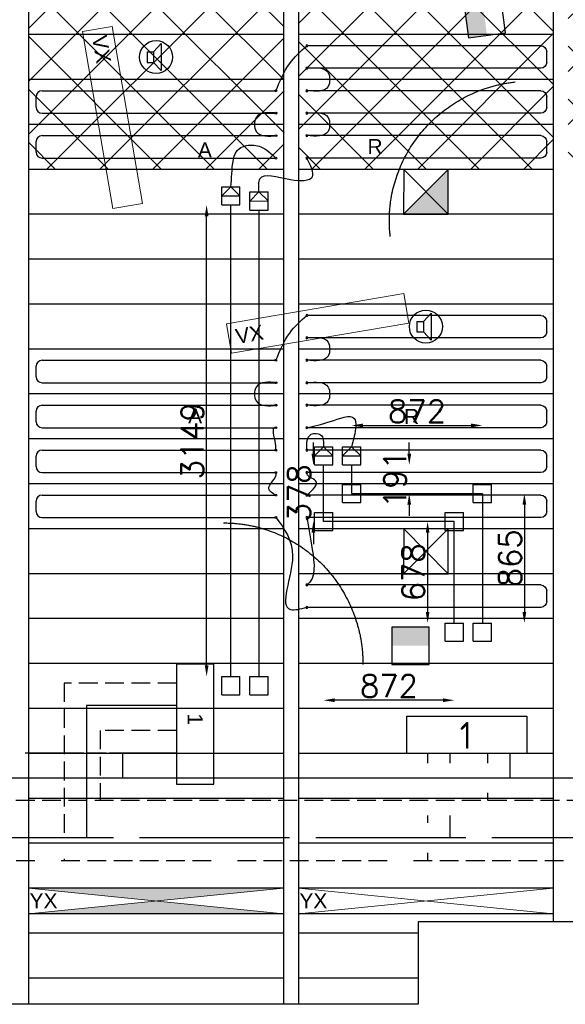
# Model space of a CAD drawing. Extents: x 7383 to 741080, y -570072 to -203000.
# Tile 39 of 45: x 562285 to 565924, y -250955 to -244381. Entities that reach past the tile are written whole.
import ezdxf

# ---------------------------------------------------------------- set-up
doc = ezdxf.new("R2010")
doc.units = 0
doc.header["$LTSCALE"] = 25
for name, pattern in [('2322105', [47, 40, -7]), ('2322106', [47, 5, -2, 5, -2, 5, -2, 5, -2, 5, -2, 5, -7]), ('2322107', [2000, 1000, 1000]), ('2322108', [7, 5, -2])]:
    doc.linetypes.add(name, pattern=pattern)
doc.layers.get('0').update_dxf_attribs({"linetype": 'CONTINUOUS'})
doc.layers.get('DEFPOINTS').update_dxf_attribs({"linetype": 'CONTINUOUS'})
for name, color, linetype in [('60', 7, 'CONTINUOUS'), ('KP-bandraster', 5, 'CONTINUOUS'), ('KP-koppelingen', 6, 'CONTINUOUS'), ('KP-Leiding-aansluiting-nieuw', 3, 'CONTINUOUS'), ('KP-leidingen(aanvoer)', 5, 'CONTINUOUS'), ('KP-leidingen(retour)', 1, 'CONTINUOUS'), ('KP-Lucht aanvoer', 6, 'CONTINUOUS'), ('KP-maatvoering', 7, 'CONTINUOUS'), ('KP-Melders', 3, 'CONTINUOUS'), ('KP-Onderlegger CV  GKW', 3, 'CONTINUOUS'), ('KP-Oppervlak', 3, 'CONTINUOUS'), ('KP-panelen', 1, 'CONTINUOUS'), ('KP-registers', 4, 'CONTINUOUS'), ('KP-slangen', 7, 'CONTINUOUS'), ('KP-tekst', 7, 'CONTINUOUS'), ('SYM-W', 7, 'CONTINUOUS'), ('Thermostaat', 160, 'CONTINUOUS'), ('WL5501--', 130, 'CONTINUOUS'), ('WL5502--', 130, 'CONTINUOUS'), ('WL561---_AANVOER', 10, 'CONTINUOUS'), ('WL561---_RETOUR', 10, 'CONTINUOUS')]:
    doc.layers.add(name, color=color, linetype=linetype)
doc.layers.add('KP-Aluminium', color=8, linetype='CONTINUOUS', lineweight=18)
doc.layers.add('KP-Verlichting', color=2, linetype='CONTINUOUS', lineweight=18)
doc.styles.add('arial', font='ARIAL.TTF')
doc.styles.add('BURO-018', font='ISO96.shx', dxfattribs={"height": 90})
doc.styles.add('ISO', font='ISO.SHX')
doc.styles.add('VERWOL-1', font='ROMANS.SHX')
doc.dimstyles.new('MARTIN', dxfattribs={"dimscale": 0, "dimtxt": 50, "dimasz": 75, "dimexe": 4, "dimexo": 4, "dimgap": 20, "dimtad": 1, "dimdec": 0, "dimrnd": 0.01, "dimzin": 1, "dimdsep": 46, "dimtxsty": 'VERWOL-1', "dimcen": -25, "dimdle": 1, "dimclrd": 7, "dimclre": 2, "dimclrt": 7, "dimadec": 0, "dimazin": 0, "dimtfac": 1, "dimtdec": 0, "dimtix": 1, "dimtofl": 0, "dimtmove": 0, "dimatfit": 3, "dimldrblk": 'OBLIQUE', "dimfxl": 0, "dimtvp": 33.333333, "dimtolj": 1, "dimtzin": 1, "dimarcsym": 0})

# ---------------------------------------------------------------- blocks, each defined once
blk = doc.blocks.new('SW30485012')
at = {"color": 0, "linetype": 'Continuous'}
for p, q in [((-2.5, 2.5), (-2.5, -2.5)), ((2.5, 2.5), (-2.5, 2.5)), ((2.5, -2.5), (2.5, 2.5)), ((-2.5, -2.5), (2.5, -2.5))]:
    blk.add_line(p, q, dxfattribs=at)
blk.add_solid([(-2.5, 0), (2.5, 0), (-2.5, -2.5), (2.5, -2.5)], dxfattribs=at)
at = {"color": 0, "linetype": 'Continuous', "style": 'BURO-018', "flags": 1}
blk.add_attdef('W_ID', (0, 0), '', height=1.8, dxfattribs=at)
blk = doc.blocks.new('A$C2E2C4AEC')
at = {"layer": 'SYM-W', "color": 2, "linetype": 'Continuous'}
blk.add_lwpolyline([(42972.8, -5400), (42172.8, -5400), (42172.8, -5150), (42972.8, -5150)], close=True, dxfattribs=at)
at = {"layer": 'WL5501--', "linetype": '2322105'}
for p, q in [((42462.3, -5464), (42462.3, -5400)), ((42462.3, -5964), (42462.3, -5814)), ((48440.8, -5964), (37043.7, -5964))]:
    blk.add_line(p, q, dxfattribs=at)
at = {"layer": 'WL5502--', "linetype": '2322106'}
for p, q in [((42312.3, -5464), (42312.3, -5400)), ((42312.3, -5864), (42312.3, -5814)), ((37517.6, -6114), (48440.8, -6114)), ((42312.3, -6114), (42312.3, -6064))]:
    blk.add_line(p, q, dxfattribs=at)
at = {"layer": 'WL561---_AANVOER', "linetype": '2322107'}
for p, q in [((42862.3, -5564), (42862.3, -5400)), ((48440.8, -5564), (29236.9, -5564))]:
    blk.add_line(p, q, dxfattribs=at)
at = {"layer": 'WL561---_RETOUR', "linetype": '2322108'}
for p, q in [((42712.3, -5400), (42712.3, -5464)), ((48440.8, -5714), (29236.9, -5714)), ((42712.3, -5664), (42712.3, -5714))]:
    blk.add_line(p, q, dxfattribs=at)
at = {"layer": 'Thermostaat'}
for p, xscale, yscale, zscale, rotation in [((42691.2, -482.4), 49.99999999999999, 49.99999999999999, 49.99999999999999, 277.7023199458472), ((42197.8, -4681), 50, 50, 50, 180)]:
    blk.add_blockref('SW30485012', p, dxfattribs=dict(at, xscale=xscale, yscale=yscale, zscale=zscale, rotation=rotation))
at = {"layer": '60', "color": 1, "linetype": 'Continuous', "style": 'ISO'}
blk.add_text('1', height=180, dxfattribs=at).set_placement((42526.5, -5369.7))
blk = doc.blocks.new('A$C57406FDA')
at = {"layer": 'KP-Verlichting', "linetype": 'Continuous'}
for p, q in [((86.1, 1841.1), (-111, 1807.4)), ((86.1, 1841.1), (288.3, 658.3)), ((-111, 1807.4), (91.2, 624.5)), ((288.3, 658.3), (91.2, 624.5)), ((849.1, -144.7), (2032, 57.6)), ((2032, 57.6), (2065.7, -139.6)), ((849.1, -144.7), (882.8, -341.8)), ((882.8, -341.8), (2065.7, -139.6))]:
    blk.add_line(p, q, dxfattribs=at)
blk.add_circle((-1937.8, -696.5), 491.8, dxfattribs=at)
at = {"layer": 'KP-Verlichting', "linetype": 'Continuous', "char_height": 100, "attachment_point": 5, "style": 'arial'}
for insert, rotation in [((15.9, 1688.5), 279.70226), ((1001.8, -214.9), 9.70226)]:
    blk.add_mtext('\\A1;VX', dxfattribs=dict(at, insert=insert, rotation=rotation))
at = {"layer": 'KP-Verlichting', "linetype": 'Continuous', "insert": (-1591.1, -215.2), "char_height": 75, "attachment_point": 5, "style": 'arial'}
blk.add_mtext('\\A1;WX', dxfattribs=at)
blk = doc.blocks.new('Register A')
at = {"layer": 'KP-registers', "linetype": 'Continuous'}
for p, q in [((90, 225), (1644, 225)), ((50, 115), (50, 185)), ((90, 75), (1644, 75))]:
    blk.add_line(p, q, dxfattribs=at)
for centre in [(1650, 225), (1650, 75)]:
    blk.add_circle(centre, 6, dxfattribs=at)
for centre, start, end in [((90, 185), 90, 180), ((90, 115), 180, 270)]:
    blk.add_arc(centre, 40, start, end, dxfattribs=at)
blk = doc.blocks.new('*D1731')
at = {"layer": 'DEFPOINTS', "color": 0, "linetype": 'Continuous', "transparency": 16777216}
for p in [(565371.2, -247544.4), (565371.2, -248409.7), (565651.2, -248409.7)]:
    blk.add_point(p, dxfattribs=at)
at = {"layer": 'KP-maatvoering', "color": 7, "linetype": 'Continuous', "lineweight": -2, "transparency": 16777216}
blk.add_line((565651.2, -247619.4), (565651.2, -248334.7), dxfattribs=at)
at = {"layer": 'KP-maatvoering', "color": 7, "linetype": 'Continuous', "transparency": 16777216}
for points in [[(565638.7, -247619.4), (565663.7, -247619.4), (565651.2, -247544.4)], [(565638.7, -248334.7), (565663.7, -248334.7), (565651.2, -248409.7)]]:
    blk.add_solid(points, dxfattribs=at)
at = {"layer": 'KP-maatvoering', "color": 7, "linetype": 'Continuous', "transparency": 16777216, "insert": (565556.2, -247977), "char_height": 150, "attachment_point": 5, "rotation": 90, "style": 'VERWOL-1'}
blk.add_mtext('\\A1;865', dxfattribs=at)
blk = doc.blocks.new('_OBLIQUE')
at = {"color": 0, "linetype": 'ByBlock'}
blk.add_line((-0.5, -0.5), (0.5, 0.5), dxfattribs=at)
blk = doc.blocks.new('*D1732')
at = {"layer": 'DEFPOINTS', "color": 0, "linetype": 'Continuous', "transparency": 16777216}
for p in [(565184, -247731.6), (565005.9, -248409.7), (565184, -248409.7)]:
    blk.add_point(p, dxfattribs=at)
at = {"layer": 'KP-maatvoering', "color": 7, "linetype": 'Continuous', "lineweight": -2, "transparency": 16777216}
blk.add_line((565005.9, -247806.6), (565005.9, -248334.7), dxfattribs=at)
at = {"layer": 'KP-maatvoering', "color": 7, "linetype": 'Continuous', "transparency": 16777216}
for points in [[(564993.4, -247806.6), (565018.4, -247806.6), (565005.9, -247731.6)], [(564993.4, -248334.7), (565018.4, -248334.7), (565005.9, -248409.7)]]:
    blk.add_solid(points, dxfattribs=at)
at = {"layer": 'KP-maatvoering', "color": 7, "linetype": 'Continuous', "transparency": 16777216, "insert": (564910.9, -248070.6), "char_height": 150, "attachment_point": 5, "rotation": 90, "style": 'VERWOL-1'}
blk.add_mtext('\\A1;678', dxfattribs=at)
blk = doc.blocks.new('*D1733')
at = {"layer": 'DEFPOINTS', "color": 0, "linetype": 'Continuous', "transparency": 16777216}
for p in [(565371.2, -247090.1), (564499, -247544.4), (565371.2, -247544.4)]:
    blk.add_point(p, dxfattribs=at)
at = {"layer": 'KP-maatvoering', "color": 7, "linetype": 'Continuous', "lineweight": -2, "transparency": 16777216}
blk.add_line((564574, -247090.1), (565296.2, -247090.1), dxfattribs=at)
at = {"layer": 'KP-maatvoering', "color": 7, "linetype": 'Continuous', "transparency": 16777216}
for points in [[(564574, -247077.6), (564574, -247102.6), (564499, -247090.1)], [(565296.2, -247077.6), (565296.2, -247102.6), (565371.2, -247090.1)]]:
    blk.add_solid(points, dxfattribs=at)
at = {"layer": 'KP-maatvoering', "color": 7, "linetype": 'Continuous', "transparency": 16777216, "insert": (564935.1, -246995.1), "char_height": 150, "attachment_point": 5, "style": 'VERWOL-1'}
blk.add_mtext('\\A1;872', dxfattribs=at)
blk = doc.blocks.new('*D1734')
at = {"layer": 'DEFPOINTS', "color": 0, "linetype": 'Continuous', "transparency": 16777216}
for p in [(564311.8, -247731.6), (565184, -247731.6), (564311.8, -248924.8)]:
    blk.add_point(p, dxfattribs=at)
at = {"layer": 'KP-maatvoering', "color": 7, "linetype": 'Continuous', "lineweight": -2, "transparency": 16777216}
blk.add_line((565109, -248924.8), (564386.8, -248924.8), dxfattribs=at)
at = {"layer": 'KP-maatvoering', "color": 7, "linetype": 'Continuous', "transparency": 16777216}
for points in [[(564386.8, -248912.3), (564386.8, -248937.3), (564311.8, -248924.8)], [(565109, -248912.3), (565109, -248937.3), (565184, -248924.8)]]:
    blk.add_solid(points, dxfattribs=at)
at = {"layer": 'KP-maatvoering', "color": 7, "linetype": 'Continuous', "transparency": 16777216, "insert": (564747.9, -248829.8), "char_height": 150, "attachment_point": 5, "style": 'VERWOL-1'}
blk.add_mtext('\\A1;872', dxfattribs=at)
blk = doc.blocks.new('*D1735')
at = {"layer": 'DEFPOINTS', "color": 0, "linetype": 'Continuous', "transparency": 16777216}
for p in [(564499, -247353.7), (564883.5, -247353.7), (564499, -247544.4)]:
    blk.add_point(p, dxfattribs=at)
at = {"layer": 'KP-maatvoering', "color": 7, "linetype": 'Continuous', "lineweight": -2, "transparency": 16777216}
for p, q in [((564883.5, -247278.7), (564883.5, -247203.7)), ((564883.5, -247619.4), (564883.5, -247694.4))]:
    blk.add_line(p, q, dxfattribs=at)
at = {"layer": 'KP-maatvoering', "color": 7, "linetype": 'Continuous', "transparency": 16777216}
for points in [[(564871, -247278.7), (564896, -247278.7), (564883.5, -247353.7)], [(564871, -247619.4), (564896, -247619.4), (564883.5, -247544.4)]]:
    blk.add_solid(points, dxfattribs=at)
at = {"layer": 'KP-maatvoering', "color": 7, "linetype": 'Continuous', "transparency": 16777216, "insert": (564788.5, -247449), "char_height": 150, "attachment_point": 5, "rotation": 90, "style": 'VERWOL-1'}
blk.add_mtext('\\A1;191', dxfattribs=at)
blk = doc.blocks.new('*D1736')
at = {"layer": 'DEFPOINTS', "color": 0, "linetype": 'Continuous', "transparency": 16777216}
for p in [(564311.8, -247353.7), (564243.8, -247731.6), (564311.8, -247731.6)]:
    blk.add_point(p, dxfattribs=at)
at = {"layer": 'KP-maatvoering', "color": 7, "linetype": 'Continuous', "lineweight": -2, "transparency": 16777216}
for p, q in [((564243.8, -247278.7), (564243.8, -247203.7)), ((564243.8, -247806.6), (564243.8, -247881.6))]:
    blk.add_line(p, q, dxfattribs=at)
at = {"layer": 'KP-maatvoering', "color": 7, "linetype": 'Continuous', "transparency": 16777216}
for points in [[(564231.3, -247278.7), (564256.3, -247278.7), (564243.8, -247353.7)], [(564231.3, -247806.6), (564256.3, -247806.6), (564243.8, -247731.6)]]:
    blk.add_solid(points, dxfattribs=at)
at = {"layer": 'KP-maatvoering', "color": 7, "linetype": 'Continuous', "transparency": 16777216, "insert": (564148.8, -247542.6), "char_height": 150, "attachment_point": 5, "rotation": 90, "style": 'VERWOL-1'}
blk.add_mtext('\\A1;378', dxfattribs=at)
blk = doc.blocks.new('*D1737')
at = {"layer": 'DEFPOINTS', "color": 0, "linetype": 'Continuous', "transparency": 16777216}
for p in [(563531.8, -245617.7), (563693.6, -245617.7), (563693.6, -248766.4)]:
    blk.add_point(p, dxfattribs=at)
at = {"layer": 'KP-maatvoering', "color": 7, "linetype": 'Continuous', "lineweight": -2, "transparency": 16777216}
blk.add_line((563531.8, -248691.4), (563531.8, -245692.7), dxfattribs=at)
at = {"layer": 'KP-maatvoering', "color": 7, "linetype": 'Continuous', "transparency": 16777216}
for points in [[(563519.3, -245692.7), (563544.3, -245692.7), (563531.8, -245617.7)], [(563519.3, -248691.4), (563544.3, -248691.4), (563531.8, -248766.4)]]:
    blk.add_solid(points, dxfattribs=at)
at = {"layer": 'KP-maatvoering', "color": 7, "linetype": 'Continuous', "transparency": 16777216, "insert": (563436.8, -247192.1), "char_height": 150, "attachment_point": 5, "rotation": 90, "style": 'VERWOL-1'}
blk.add_mtext('\\A1;3149', dxfattribs=at)

msp = doc.modelspace()

# ---------------------------------------------------------------- hatches: boundary and pattern name
at = {"layer": 'KP-Aluminium', "linetype": 'Continuous'}
h = msp.add_hatch(dxfattribs=at)
h.set_pattern_fill('ANSI37', color=256, scale=2000)
h.set_pattern_definition([(45, (55675.23, 12214.05), (-176.7767, 176.7767), []), (135, (55675.23, 12214.05), (-176.7767, -176.7767), [])])
h.paths.add_polyline_path([(564048, -245080), (562348, -245080), (562348, -245380), (564048, -245380)])
h.paths.add_polyline_path([(564048, -244780), (562348, -244780), (562348, -245080), (564048, -245080)])
h.paths.add_polyline_path([(564048, -244480), (562348, -244480), (562348, -244780), (564048, -244780)])
h.paths.add_polyline_path([(564048, -244180), (562348, -244180), (562348, -244480), (564048, -244480)])
h.paths.add_polyline_path([(564048, -243955), (562348, -243955), (562348, -244180), (564048, -244180)])
h = msp.add_hatch(dxfattribs=at)
h.set_pattern_fill('ANSI37', color=256, scale=2000)
h.set_pattern_definition([(45, (115071.48, 12214.05), (-176.7767, 176.7767), []), (135, (115071.48, 12214.05), (-176.7767, -176.7767), [])])
h.paths.add_polyline_path([(565844.2, -245080), (564144.2, -245080), (564144.2, -245380), (565844.2, -245380)])
h.paths.add_polyline_path([(565844.2, -244780), (564144.2, -244780), (564144.2, -245080), (565844.2, -245080)])
h.paths.add_polyline_path([(565844.2, -244480), (564144.2, -244480), (564144.2, -244780), (565844.2, -244780)])
h.paths.add_polyline_path([(565844.2, -244180), (564144.2, -244180), (564144.2, -244480), (565844.2, -244480)])
h.paths.add_polyline_path([(565682.1, -243955), (564144.2, -243955), (564144.2, -244180), (565844.2, -244180), (565844.2, -244099.4, -0.257171)])
h.paths.add_polyline_path([(567644.2, -245080), (565944.2, -245080), (565944.2, -245380), (567644.2, -245380)])
h.paths.add_polyline_path([(567644.2, -244780), (565944.2, -244780), (565944.2, -245080), (567644.2, -245080)])
h.paths.add_polyline_path([(567644.2, -244480), (565944.2, -244480), (565944.2, -244780), (567644.2, -244780)])
h.paths.add_polyline_path([(567644.2, -244180), (565944.2, -244180), (565944.2, -244480), (567644.2, -244480)])
h.paths.add_polyline_path([(567644.2, -243955), (566106.4, -243955, -0.257171), (565944.2, -244099.4), (565944.2, -244180), (567644.2, -244180)])
at = {"layer": 'KP-Lucht aanvoer', "linetype": 'Continuous'}
h = msp.add_hatch(color=256, dxfattribs=at)
h.dxf.hatch_style = 1
h.paths.add_polyline_path([(565142.3, -245380), (564994.3, -245529.8), (565142.6, -245680)])
h.paths.add_polyline_path([(564994.3, -245529.8), (564846.1, -245680), (565142.6, -245680)])
at = {"layer": 'KP-Verlichting', "linetype": 'Continuous'}
h = msp.add_hatch(color=256, dxfattribs=at)
h.dxf.hatch_style = 1
h.paths.add_polyline_path([(564044.2, -250180), (562344.2, -250180), (563194.2, -250265)])
h.paths.add_polyline_path([(563194.2, -250265), (562344.2, -250350), (564044.2, -250350)])
h.paths.add_polyline_path([(563738.5, -250393.4), (564184.7, -250393.4), (564184.7, -250091.8), (563738.5, -250091.8)], flags=9)
h = msp.add_hatch(color=256, dxfattribs=at)
h.dxf.hatch_style = 1
h.paths.add_polyline_path([(563194.2, -250265), (562344.2, -250350), (564044.2, -250350)])
h.paths.add_polyline_path([(564044.2, -250180), (562344.2, -250180), (563194.2, -250265)])
h.paths.add_polyline_path([(563738.5, -250393.4), (564184.7, -250393.4), (564184.7, -250091.8), (563738.5, -250091.8)], flags=9)
h = msp.add_hatch(color=256, dxfattribs=at)
h.dxf.hatch_style = 1
h.paths.add_polyline_path([(562344.2, -250180), (563194.2, -250265), (564044.2, -250180)])
h.paths.add_polyline_path([(564044.2, -250350), (563194.2, -250265), (562344.2, -250350)])

# ---------------------------------------------------------------- linework, layer by layer
at = {"layer": '', "linetype": 'ByBlock'}
for points in [[(564756.9, -245828.2), (564728.4, -245580.6), (564930.7, -245122.9), (565337.9, -244825.2), (565589.5, -244796.3)], [(564756.9, -245828.2), (564728.4, -245580.6), (564930.7, -245122.9), (565337.9, -244825.2), (565589.5, -244796.3)], [(563644.5, -247741), (563893.7, -247741), (564325.3, -247994.2), (564574.5, -248432.8), (564574.5, -248686)], [(563644.5, -247741), (563893.7, -247741), (564325.3, -247994.2), (564574.5, -248432.8), (564574.5, -248686)]]:
    msp.add_open_spline(points, degree=2, dxfattribs=at)
at = {"layer": 'KP-bandraster', "linetype": 'Continuous'}
for p, q in [((562344.2, -243955), (562344.2, -250955)), ((564044.2, -243955), (564044.2, -250955)), ((564144.2, -243955), (564144.2, -250955)), ((565844.2, -244099.4), (565844.2, -250405))]:
    msp.add_line(p, q, dxfattribs=at)
at = {"layer": 'KP-koppelingen', "linetype": 'Continuous'}
for p, q in [((563632.7, -245496.2), (563754.3, -245496)), ((563632.8, -245617.8), (563632.7, -245496.2)), ((563693.5, -245496.1), (563632.8, -245557)), ((563754.4, -245556.9), (563693.5, -245496.1)), ((563754.4, -245617.7), (563754.3, -245496)), ((563819.9, -245530.6), (563941.5, -245530.5)), ((563820, -245652.3), (563819.9, -245530.6)), ((563880.7, -245530.6), (563820, -245591.4)), ((563941.6, -245591.3), (563880.7, -245530.6)), ((563941.6, -245652.2), (563941.5, -245530.5)), ((563632.8, -245557), (563754.4, -245556.9)), ((563820, -245591.4), (563941.6, -245591.3)), ((563632.8, -245617.8), (563754.4, -245617.7)), ((563820, -245652.3), (563941.6, -245652.2)), ((564250.9, -247232.1), (564372.6, -247232)), ((564251, -247353.8), (564250.9, -247232.1)), ((564311.7, -247232.1), (564251, -247292.9)), ((564372.6, -247292.8), (564311.7, -247232.1)), ((564372.7, -247353.6), (564372.6, -247232)), ((564438.1, -247232.1), (564559.8, -247232)), ((564438.2, -247353.8), (564438.1, -247232.1)), ((564498.9, -247232.1), (564438.2, -247292.9)), ((564559.8, -247292.8), (564498.9, -247232.1)), ((564559.9, -247353.6), (564559.8, -247232)), ((564251, -247292.9), (564372.6, -247292.8)), ((564438.2, -247292.9), (564559.8, -247292.8)), ((564251, -247353.8), (564372.7, -247353.6)), ((564438.2, -247353.8), (564559.9, -247353.6)), ((564438.2, -247605.2), (564438.2, -247483.6)), ((564438.2, -247483.6), (564559.9, -247483.6)), ((564559.9, -247605.2), (564559.9, -247483.6)), ((565310.4, -247605.2), (565310.4, -247483.6)), ((565310.4, -247483.6), (565432, -247483.6)), ((565432, -247605.2), (565432, -247483.6)), ((564438.2, -247605.2), (564559.9, -247605.2)), ((565310.4, -247605.2), (565432, -247605.2)), ((564251, -247792.4), (564251, -247670.8)), ((564251, -247670.8), (564372.7, -247670.8)), ((564372.7, -247792.4), (564372.7, -247670.8)), ((565123.2, -247792.4), (565123.2, -247670.8)), ((565123.2, -247670.8), (565244.8, -247670.8)), ((565244.8, -247792.4), (565244.8, -247670.8)), ((564251, -247792.4), (564372.7, -247792.4)), ((565123.2, -247792.4), (565244.8, -247792.4)), ((565123.1, -248531.3), (565123.2, -248409.7)), ((565123.2, -248409.7), (565244.8, -248409.7)), ((565244.8, -248531.3), (565244.8, -248409.7)), ((565310.3, -248531.3), (565310.4, -248409.7)), ((565310.4, -248409.7), (565432, -248409.7)), ((565432, -248531.3), (565432, -248409.7)), ((565123.1, -248531.3), (565244.8, -248531.3)), ((565310.3, -248531.3), (565432, -248531.3)), ((563632.8, -248888), (563632.8, -248766.4)), ((563632.8, -248766.4), (563754.4, -248766.4)), ((563754.4, -248888.1), (563754.4, -248766.4)), ((563820, -248888), (563820, -248766.4)), ((563820, -248766.4), (563941.6, -248766.4)), ((563941.6, -248888.1), (563941.6, -248766.4)), ((563632.8, -248888), (563754.4, -248888.1)), ((563820, -248888), (563941.6, -248888.1))]:
    msp.add_line(p, q, dxfattribs=at)
at = {"layer": 'KP-Leiding-aansluiting-nieuw', "linetype": 'Continuous'}
for p, q in [((563330.3, -248684.3), (563330.3, -249484.3)), ((563580.3, -248684.3), (563330.3, -248684.3)), ((563580.3, -249484.3), (563580.3, -248684.3)), ((562711.9, -249277.5), (562321.9, -249277.5)), ((562861.9, -249277.5), (562731.9, -249277.5)), ((563330.3, -249277.5), (562881.9, -249277.5)), ((563330.3, -249484.3), (563580.3, -249484.3))]:
    msp.add_line(p, q, dxfattribs=at)
at = {"layer": 'KP-leidingen(aanvoer)', "linetype": 'Continuous'}
for p, q in [((563693.6, -248766.4), (563693.6, -245617.7)), ((564311.8, -247731.6), (564311.8, -247353.7)), ((565184, -247731.6), (564311.8, -247731.6)), ((565184, -248409.7), (565184, -247731.6))]:
    msp.add_line(p, q, dxfattribs=at)
at = {"layer": 'KP-leidingen(retour)', "linetype": 'Continuous'}
for p, q in [((563880.8, -245652.2), (563880.8, -248766.4)), ((564499, -247353.7), (564499, -247544.4)), ((564499, -247544.4), (565371.2, -247544.4)), ((565371.2, -247544.4), (565371.2, -248409.7))]:
    msp.add_line(p, q, dxfattribs=at)
at = {"layer": 'KP-Lucht aanvoer', "linetype": 'Continuous'}
for p, q in [((564846.4, -245380), (564846.1, -245680)), ((564846.1, -245680), (565142.3, -245380)), ((565142.3, -245380), (564846.4, -245380)), ((564846.4, -245380), (565142.6, -245680)), ((565142.6, -245680), (565142.3, -245380)), ((564846.1, -245680), (565074.1, -245680)), ((565074.1, -245680), (565142.6, -245680)), ((564846.4, -247780), (564846.1, -248080)), ((564846.1, -248080), (565142.3, -247780)), ((565142.3, -247780), (564846.4, -247780)), ((564846.4, -247780), (565142.6, -248080)), ((565142.6, -248080), (565142.3, -247780)), ((564846.1, -248080), (565074.1, -248080)), ((565074.1, -248080), (565142.6, -248080))]:
    msp.add_line(p, q, dxfattribs=at)
at = {"layer": 'KP-Melders', "linetype": 'Continuous'}
for p, q in [((563177.4, -244595.6), (563229.4, -244540.2)), ((563229.4, -244540.2), (563229.4, -244720.9)), ((563134.3, -244595.6), (563177.4, -244595.6)), ((563134.3, -244595.6), (563134.3, -244665.6)), ((563177.4, -244595.6), (563177.4, -244665.6)), ((563134.3, -244665.6), (563177.4, -244665.6)), ((563134.3, -244665.6), (563177.4, -244665.6)), ((563177.4, -244665.6), (563229.4, -244720.9)), ((564934.3, -246395.6), (564977.4, -246395.6)), ((564934.3, -246395.6), (564934.3, -246465.6)), ((564977.4, -246395.6), (565029.4, -246340.2)), ((564977.4, -246395.6), (564977.4, -246465.6)), ((565029.4, -246340.2), (565029.4, -246520.9)), ((564934.3, -246465.6), (564977.4, -246465.6)), ((564934.3, -246465.6), (564977.4, -246465.6)), ((564977.4, -246465.6), (565029.4, -246520.9))]:
    msp.add_line(p, q, dxfattribs=at)
for centre in [(563194.2, -244630), (564994.2, -246430)]:
    msp.add_circle(centre, 110, dxfattribs=at)
at = {"layer": 'KP-Oppervlak', "linetype": 'Continuous'}
for p, q in [((572882.1, -250405), (564942.2, -250405)), ((564942.2, -250405), (564942.2, -250480)), ((564942.2, -250480), (564942.2, -250955)), ((564942.2, -250955), (558844.2, -250955))]:
    msp.add_line(p, q, dxfattribs=at)
at = {"layer": 'KP-panelen', "linetype": 'Continuous'}
for p, q in [((564044.2, -244480), (562344.2, -244480)), ((565844.2, -244480), (564144.2, -244480)), ((564044.2, -244780), (562344.2, -244780)), ((565844.2, -244780), (564144.2, -244780)), ((564044.2, -245080), (562344.2, -245080)), ((565844.2, -245080), (564144.2, -245080)), ((564044.2, -245380), (562344.2, -245380)), ((565844.2, -245380), (564144.2, -245380)), ((564044.2, -245680), (562344.2, -245680)), ((565844.2, -245680), (564144.2, -245680)), ((564044.2, -245980), (562344.2, -245980)), ((565844.2, -245980), (564144.2, -245980)), ((564044.2, -246280), (562344.2, -246280)), ((565844.2, -246280), (564144.2, -246280)), ((564044.2, -246580), (562344.2, -246580)), ((565844.2, -246580), (564144.2, -246580)), ((564044.2, -246880), (562344.2, -246880)), ((565844.2, -246880), (564144.2, -246880)), ((564044.2, -247180), (562344.2, -247180)), ((565844.2, -247180), (564144.2, -247180)), ((564044.2, -247480), (562344.2, -247480)), ((565844.2, -247480), (564144.2, -247480)), ((564044.2, -247780), (562344.2, -247780)), ((565844.2, -247780), (564144.2, -247780)), ((564044.2, -248080), (562344.2, -248080)), ((565844.2, -248080), (564144.2, -248080)), ((564044.2, -248380), (562344.2, -248380)), ((565844.2, -248380), (564144.2, -248380)), ((564044.2, -248680), (562344.2, -248680)), ((565844.2, -248680), (564144.2, -248680)), ((564044.2, -248980), (562344.2, -248980)), ((565844.2, -248980), (564144.2, -248980)), ((564044.2, -249280), (562344.2, -249280)), ((565844.2, -249280), (564144.2, -249280)), ((564044.2, -249580), (562344.2, -249580)), ((565844.2, -249580), (564144.2, -249580)), ((564044.2, -249880), (562344.2, -249880)), ((565844.2, -249880), (564144.2, -249880)), ((564044.2, -250180), (562344.2, -250180)), ((564044.2, -250180), (562344.2, -250180)), ((564044.2, -250180), (562344.2, -250180)), ((565844.2, -250180), (564144.2, -250180)), ((565844.2, -250180), (564144.2, -250180)), ((565844.2, -250180), (564144.2, -250180)), ((565844.2, -250180), (564144.2, -250180)), ((564044.2, -250350), (562344.2, -250350)), ((565844.2, -250350), (564144.2, -250350)), ((564044.2, -250480), (562344.2, -250480)), ((564938.4, -250480), (564144.2, -250480)), ((564044.2, -250780), (562344.2, -250780)), ((564938.4, -250780), (564144.2, -250780))]:
    msp.add_line(p, q, dxfattribs=at)
at = {"layer": 'KP-slangen', "linetype": 'Continuous'}
for points in [[(563994.2, -244855), (564085.9, -244673.2), (564200.2, -244555)], [(564200.2, -244705), (564342, -244733.9), (564342, -244826.7), (564200.2, -244855)], [(564004.2, -245005), (563862.5, -245033.9), (563862.5, -245126.7), (564004.2, -245155)], [(564200.2, -245005), (564342, -245033.9), (564342, -245126.7), (564200.2, -245155)], [(563693.5, -245496.1), (563699.6, -245410.5), (563750.8, -245240.7), (563849.7, -245219.2), (563892.8, -245229.9), (563994.2, -245305)], [(563880.7, -245530.6), (563887.6, -245442.4), (564091.3, -245447.7), (564237.5, -245429.4), (564200.2, -245305)], [(563994.2, -246655), (564085.9, -246473.2), (564200.2, -246355)], [(564200.2, -246505), (564342, -246533.9), (564342, -246626.7), (564200.2, -246655)], [(564004.2, -246805), (563862.5, -246833.9), (563862.5, -246926.7), (564004.2, -246955)], [(564200.2, -246805), (564342, -246833.9), (564342, -246926.7), (564200.2, -246955)], [(564200.2, -247105), (564355.9, -247064.1), (564516.4, -247042.8), (564516.4, -247162), (564498.9, -247232.1)], [(563994.2, -247255), (563991.7, -247212.2), (563994.2, -247105), (563996, -247105.6)], [(564200.2, -247255), (564229.6, -247149.2), (564292.5, -247152), (564311.7, -247232.1)], [(563994.2, -247555), (563946.2, -247514), (563994.2, -247405), (563993.1, -247401.7)], [(564200.2, -247555), (564258.2, -247458.9), (564200.2, -247405), (564200.9, -247402.3)], [(563994.2, -247705), (564105.5, -247963.1), (564091.3, -248318.5), (564200.2, -248305)], [(564200.2, -247705), (564236.3, -247919.1), (564200.2, -248155), (564193.6, -248159.3)]]:
    msp.add_spline(points, degree=3, dxfattribs=at)
at = {"layer": 'KP-Verlichting', "linetype": 'Continuous'}
for p, q in [((562344.2, -250350), (564044.2, -250180)), ((562344.2, -250180), (564044.2, -250350)), ((562344.2, -250350), (564044.2, -250180)), ((562344.2, -250180), (564044.2, -250350)), ((562344.2, -250350), (564044.2, -250180)), ((562344.2, -250180), (564044.2, -250350)), ((564044.2, -250180), (564044.2, -250350)), ((564144.2, -250350), (565844.2, -250180)), ((564144.2, -250180), (565844.2, -250350)), ((564144.2, -250350), (565844.2, -250180)), ((564144.2, -250180), (565844.2, -250350)), ((564144.2, -250180), (564144.2, -250350)), ((565844.2, -250180), (565844.2, -250350))]:
    msp.add_line(p, q, dxfattribs=at)
at = {"layer": 'WL5501--', "color": 160, "linetype": '2322105'}
for p, q in [((562730.7, -248959.7), (562730.7, -249844)), ((563330.3, -248959.7), (562730.7, -248959.7))]:
    msp.add_line(p, q, dxfattribs=at)
at = {"layer": 'WL5502--', "color": 160, "linetype": '2322106'}
for p, q in [((562580.7, -248809.7), (562580.7, -249994)), ((563330.3, -248809.7), (562580.7, -248809.7))]:
    msp.add_line(p, q, dxfattribs=at)
at = {"layer": 'WL561---_AANVOER', "color": 30, "linetype": '2322107'}
for p, q in [((562970.9, -249277.5), (562970.9, -249444)), ((563330.3, -249277.5), (562970.9, -249277.5))]:
    msp.add_line(p, q, dxfattribs=at)
at = {"layer": 'WL561---_RETOUR', "color": 30, "linetype": '2322108'}
for p, q in [((562820.9, -249127.5), (562820.9, -249594)), ((563330.3, -249127.5), (562820.9, -249127.5))]:
    msp.add_line(p, q, dxfattribs=at)

# ---------------------------------------------------------------- block references
at = {"layer": 'KP-Lucht aanvoer', "linetype": 'Continuous'}
msp.add_blockref('A$C57406FDA', (562815.7, -246266.5), dxfattribs=at)
at = {"layer": 'KP-Onderlegger CV  GKW', "linetype": 'Continuous'}
msp.add_blockref('A$C2E2C4AEC', (522694.2, -243880), dxfattribs=at)
at = {"layer": 'KP-registers', "linetype": 'Continuous', "xscale": -1}
for p in [(565850.2, -244780), (565850.2, -245080), (565850.2, -245380), (565850.2, -246580), (565850.2, -246880), (565850.2, -247180), (565850.2, -247480), (565850.2, -247780), (565850.2, -248380)]:
    msp.add_blockref('Register A', p, dxfattribs=at)
at = {"layer": 'KP-registers', "linetype": 'Continuous'}
for p in [(562344.2, -245080), (562344.2, -245380), (562344.2, -246880), (562344.2, -247180), (562344.2, -247480), (562344.2, -247780)]:
    msp.add_blockref('Register A', p, dxfattribs=at)

# ---------------------------------------------------------------- texts
at = {"layer": 'KP-Leiding-aansluiting-nieuw', "linetype": 'Continuous', "insert": (563456.1, -249051.7), "char_height": 100, "attachment_point": 5, "rotation": 270, "style": 'arial'}
msp.add_mtext('\\A1;1', dxfattribs=at)
at = {"layer": 'KP-tekst', "linetype": 'Continuous', "char_height": 100, "attachment_point": 5, "style": 'arial'}
for s, insert in [('\\A1;A', (563520.2, -245250)), ('\\A1;R', (564655.3, -245227.7)), ('\\A1;A', (563454.9, -247025.4)), ('\\A1;R', (564898.8, -247029.6))]:
    msp.add_mtext(s, dxfattribs=dict(at, insert=insert))
at = {"layer": 'KP-Verlichting', "linetype": 'Continuous', "char_height": 100, "attachment_point": 5, "style": 'arial'}
for insert in [(562443.8, -250263.6), (562443.8, -250263.6), (564243.8, -250263.6)]:
    msp.add_mtext('\\A1;YX', dxfattribs=dict(at, insert=insert))

# ---------------------------------------------------------------- dimensions: what is measured, and where the dimension line sits
at = {"layer": 'KP-maatvoering', "linetype": 'Continuous'}
for base, p1, p2, picture, middle in [((563531.8, -245617.7), (563693.6, -248766.4), (563693.6, -245617.7), '*D1737', (563436.8, -247192.1)), ((564243.8, -247731.6), (564311.8, -247353.7), (564311.8, -247731.6), '*D1736', (564148.8, -247542.6)), ((564883.5, -247353.7), (564499, -247544.4), (564499, -247353.7), '*D1735', (564788.5, -247449)), ((565651.2, -248409.7), (565371.2, -247544.4), (565371.2, -248409.7), '*D1731', (565556.2, -247977)), ((565005.9, -248409.7), (565184, -247731.6), (565184, -248409.7), '*D1732', (564910.9, -248070.6))]:
    dim = msp.add_linear_dim(base=base, p1=p1, p2=p2, angle=90, dimstyle='MARTIN', override={"dimscale": 1, "dimtxt": 150, "dimse1": 1, "dimse2": 1}, dxfattribs=at)
    dim.commit()
    dim.dimension.update_dxf_attribs({"geometry": picture, "text_midpoint": middle})
for base, p1, p2, picture, middle in [((565371.2, -247090.1), (564499, -247544.4), (565371.2, -247544.4), '*D1733', (564935.1, -246995.1)), ((564311.8, -248924.8), (565184, -247731.6), (564311.8, -247731.6), '*D1734', (564747.9, -248829.8))]:
    dim = msp.add_linear_dim(base=base, p1=p1, p2=p2, dimstyle='MARTIN', override={"dimscale": 1, "dimtxt": 150, "dimse1": 1, "dimse2": 1}, dxfattribs=at)
    dim.commit()
    dim.dimension.update_dxf_attribs({"geometry": picture, "text_midpoint": middle})

doc.saveas('drawing.dxf')
